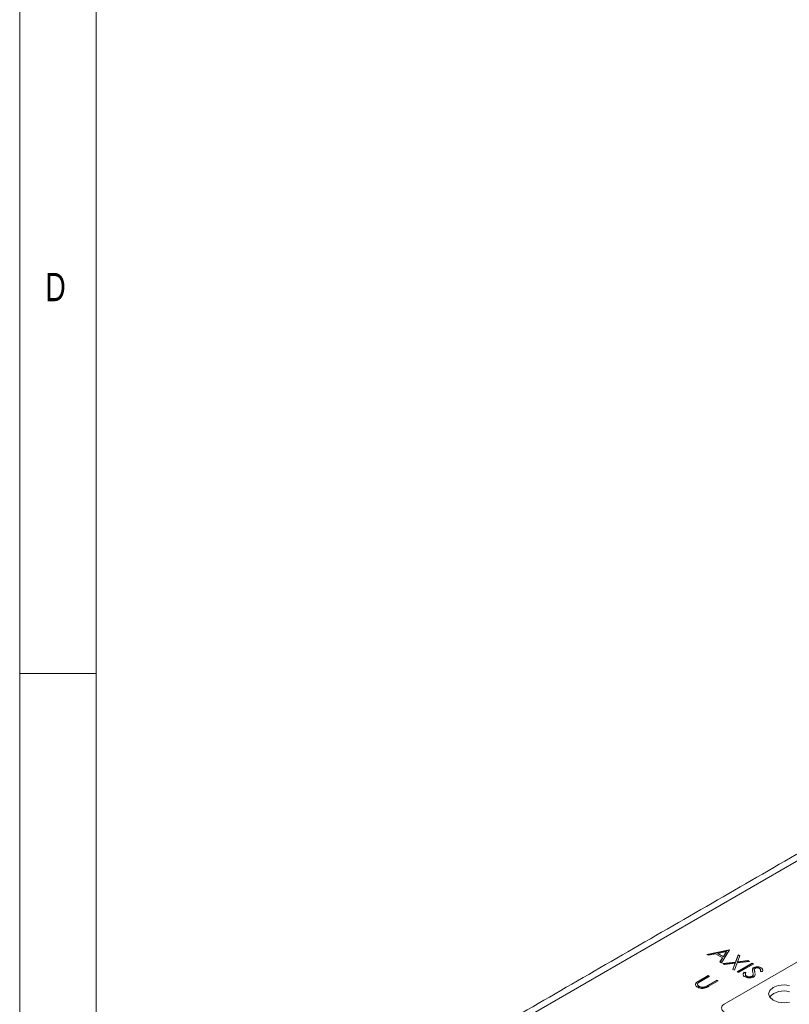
# Model space of a CAD drawing. Header units: inches. Extents: x 0.2 to 16.3, y 0.2 to 11.5.
# Tile 9 of 65: x 0.2 to 2.2, y 3 to 5.6. Entities that reach past the tile are written whole.
import ezdxf

# ---------------------------------------------------------------- set-up
doc = ezdxf.new("R2010")
doc.units = ezdxf.units.IN
doc.header["$MEASUREMENT"] = 0
doc.styles.add('SLDTEXTSTYLE0', font='TXT', dxfattribs={"width": 0.75})

msp = doc.modelspace()

# ---------------------------------------------------------------- linework, layer by layer
at = {"color": 7, "linetype": 'Continuous', "lineweight": 0}
for p, q in [((0.1969, 11.4961), (0.1969, 0.1969)), ((0.3937, 11.2992), (0.3937, 0.3937)), ((0.1969, 3.878), (0.3937, 3.878))]:
    msp.add_line(p, q, dxfattribs=at)
at = {"color": 7, "linetype": 'Continuous', "lineweight": 15}
for p, q in [((2.9278, 3.817), (1.0817, 2.7513)), ((1.9652, 3.1549), (2.0231, 3.1668)), ((2.0236, 3.1665), (2.0025, 3.1334)), ((2.0231, 3.1668), (2.0236, 3.1665)), ((2.0231, 3.1657), (2.0231, 3.1668)), ((1.969, 3.1526), (1.9652, 3.1549)), ((1.9666, 3.1541), (2.0231, 3.1657)), ((1.9876, 3.1565), (1.969, 3.1526)), ((2.0054, 3.1462), (1.9876, 3.1565)), ((2.0157, 3.1622), (1.9935, 3.1577)), ((1.9935, 3.1577), (2.0076, 3.1496)), ((1.9935, 3.1566), (1.9935, 3.1577)), ((1.9935, 3.1566), (2.0076, 3.1485)), ((1.9986, 3.1356), (2.0054, 3.1462)), ((1.9991, 3.1353), (2.0054, 3.1451)), ((2.0054, 3.1451), (2.0054, 3.1462)), ((2.0076, 3.1496), (2.0157, 3.1622)), ((2.0076, 3.1485), (2.0157, 3.1612)), ((2.0076, 3.1485), (2.0076, 3.1496)), ((2.0095, 3.0266), (2.2103, 3.1425)), ((2.0157, 3.1612), (2.0157, 3.1622)), ((2.0231, 3.1657), (2.0231, 3.1657)), ((2.0391, 3.1353), (2.046, 3.1536)), ((2.0391, 3.1343), (2.046, 3.1525)), ((2.0501, 3.1512), (2.0443, 3.136)), ((2.046, 3.1536), (2.0501, 3.1512)), ((2.046, 3.1525), (2.046, 3.1536)), ((2.046, 3.1525), (2.0498, 3.1503)), ((2.0025, 3.1334), (1.9986, 3.1356)), ((2.0062, 3.1312), (2.0391, 3.1353)), ((2.0103, 3.1288), (2.0062, 3.1312)), ((2.0078, 3.1303), (2.0391, 3.1343)), ((2.0379, 3.1323), (2.0103, 3.1288)), ((2.0319, 3.1164), (2.0379, 3.1323)), ((2.0359, 3.114), (2.0319, 3.1164)), ((2.0322, 3.1162), (2.0379, 3.1313)), ((2.0432, 3.133), (2.0359, 3.114)), ((2.0379, 3.1313), (2.0379, 3.1323)), ((2.0391, 3.1343), (2.0391, 3.1353)), ((2.0427, 3.1101), (2.082, 3.1328)), ((2.0747, 3.137), (2.0432, 3.133)), ((2.0437, 3.1096), (2.082, 3.1317)), ((2.0443, 3.136), (2.0707, 3.1393)), ((2.0443, 3.1349), (2.0707, 3.1383)), ((2.0443, 3.1349), (2.0443, 3.136)), ((2.0856, 3.1307), (2.0463, 3.1081)), ((2.0707, 3.1393), (2.0747, 3.137)), ((2.0707, 3.1383), (2.0707, 3.1393)), ((2.0707, 3.1383), (2.0732, 3.1368)), ((2.082, 3.1328), (2.0856, 3.1307)), ((2.082, 3.1317), (2.082, 3.1328)), ((2.082, 3.1317), (2.0846, 3.1302)), ((2.0822, 3.1153), (2.0822, 3.1164)), ((2.086, 3.12), (2.086, 3.1211)), ((2.1048, 3.1197), (2.1048, 3.1208)), ((1.9451, 3.0874), (1.9688, 3.1011)), ((1.9451, 3.0864), (1.9688, 3.1001)), ((1.9723, 3.0991), (1.9488, 3.0855)), ((1.9688, 3.1011), (1.9723, 3.0991)), ((1.9688, 3.1001), (1.9688, 3.1011)), ((1.9688, 3.1001), (1.9714, 3.0986)), ((2.0463, 3.1081), (2.0427, 3.1101)), ((2.0599, 3.1089), (2.0652, 3.1082)), ((2.0599, 3.1079), (2.0599, 3.1089)), ((2.0599, 3.1079), (2.0652, 3.1071)), ((2.0673, 3.0983), (2.0673, 3.0994)), ((2.0816, 3.0977), (2.0816, 3.0988)), ((2.0841, 3.1008), (2.0841, 3.1019)), ((2.0872, 3.1136), (2.0872, 3.1147)), ((2.0885, 3.1083), (2.0885, 3.1094)), ((2.1086, 3.1109), (2.103, 3.1113)), ((1.9375, 3.0812), (1.9375, 3.0822)), ((1.9451, 3.0864), (1.9451, 3.0874)), ((1.9453, 3.0717), (1.9453, 3.0728)), ((1.9604, 3.0707), (1.9604, 3.0717)), ((1.9669, 3.075), (1.9904, 3.0886)), ((1.9669, 3.074), (1.9904, 3.0875)), ((1.9669, 3.074), (1.9669, 3.075)), ((1.994, 3.0866), (1.9702, 3.0729)), ((1.9904, 3.0886), (1.994, 3.0866)), ((1.9904, 3.0875), (1.9904, 3.0886)), ((1.9904, 3.0875), (1.993, 3.086))]:
    msp.add_line(p, q, dxfattribs=at)
at = {"color": 7, "linetype": 'Continuous', "lineweight": 15, "flags": 128}
msp.add_lwpolyline([(2.1778, 3.075), (2.1638, 3.0765), (2.1485, 3.0747), (2.1356, 3.0697), (2.1269, 3.0622), (2.1238, 3.0534), (2.1269, 3.0446), (2.1356, 3.0371), (2.1485, 3.0321), (2.1638, 3.0303), (2.1778, 3.0318)], dxfattribs=at)
at = {"color": 7, "linetype": 'Continuous', "lineweight": 15}
for centre, radius, start, end in [((2.1628, 3.0112), 0.0498, 72.4427, 136.9262), ((2.0131, 3.0171), 0.0102, 110.7835, 249.2164)]:
    msp.add_arc(centre, radius, start, end, dxfattribs=at)
for points in [[(2.9014, 3.8196), (1.0554, 2.754)], [(2.0642, 3.1044), (2.0642, 3.1031)], [(2.0872, 3.1152), (2.0872, 3.1139)], [(2.0872, 3.114), (2.0872, 3.1136)], [(2.0885, 3.1094), (2.0888, 3.107)], [(2.089, 3.1037), (2.0892, 3.1018)], [(2.1034, 3.1129), (2.1034, 3.1142)], [(1.9411, 3.0786), (1.9411, 3.0772)]]:
    msp.add_open_spline(points, degree=1, dxfattribs=at)
for points, knots in [([(2.0822, 3.1164), (2.0825, 3.1173), (2.0831, 3.1191), (2.0851, 3.1205), (2.086, 3.1211)], [0, 0, 0, 0, 0.55984, 1, 1, 1, 1]), ([(2.0822, 3.1153), (2.0825, 3.1163), (2.0831, 3.118), (2.0851, 3.1194), (2.086, 3.12)], [0, 0, 0, 0, 0.55984, 1, 1, 1, 1]), ([(2.0833, 3.1096), (2.0829, 3.1108), (2.0822, 3.1131), (2.0822, 3.1154), (2.0822, 3.1164)], [0, 0, 0, 0, 0.560411, 1, 1, 1, 1]), ([(2.086, 3.1211), (2.0875, 3.1218), (2.0907, 3.1232), (2.0964, 3.1234), (2.1012, 3.1225), (2.1036, 3.1214), (2.1048, 3.1208)], [0, 0, 0, 0, 0.279553, 0.5588, 0.779379, 1, 1, 1, 1]), ([(2.086, 3.12), (2.0875, 3.1207), (2.0907, 3.1221), (2.0964, 3.1223), (2.1012, 3.1214), (2.1036, 3.1203), (2.1048, 3.1197)], [0, 0, 0, 0, 0.279553, 0.5588, 0.779379, 1, 1, 1, 1]), ([(2.0896, 3.1191), (2.0891, 3.1188), (2.0881, 3.1181), (2.0872, 3.1166), (2.0872, 3.1154), (2.0872, 3.1147)], [0, 0, 0, 0, 0.279946, 0.559775, 1, 1, 1, 1]), ([(2.1004, 3.1187), (2.0995, 3.1191), (2.0978, 3.12), (2.0947, 3.1204), (2.0917, 3.1201), (2.0903, 3.1195), (2.0896, 3.1191)], [0, 0, 0, 0, 0.280275, 0.55993, 0.779919, 1, 1, 1, 1]), ([(2.103, 3.1113), (2.1032, 3.1122), (2.1035, 3.1137), (2.1033, 3.1157), (2.1023, 3.1174), (2.101, 3.1182), (2.1004, 3.1187)], [0, 0, 0, 0, 0.340407, 0.560482, 0.780177, 1, 1, 1, 1]), ([(2.1048, 3.1208), (2.1059, 3.12), (2.1081, 3.1185), (2.1096, 3.115), (2.109, 3.1124), (2.1086, 3.1109)], [0, 0, 0, 0, 0.279751, 0.559502, 1, 1, 1, 1]), ([(2.1048, 3.1197), (2.1059, 3.1189), (2.1081, 3.1174), (2.1088, 3.1154), (2.1091, 3.1145)], [0, 0, 0, 0, 0.5, 1, 1, 1, 1]), ([(2.0586, 3.1019), (2.0585, 3.1021), (2.0577, 3.104), (2.0588, 3.106), (2.0599, 3.1079)], [0, 0, 0, 0, 0.076438, 1, 1, 1, 1]), ([(2.0633, 3.0971), (2.0619, 3.098), (2.0593, 3.0999), (2.0578, 3.1042), (2.0591, 3.1071), (2.0599, 3.1089)], [0, 0, 0, 0, 0.279879, 0.559667, 1, 1, 1, 1]), ([(2.0851, 3.0967), (2.0833, 3.0959), (2.0796, 3.0943), (2.0731, 3.0942), (2.0674, 3.0951), (2.0646, 3.0964), (2.0633, 3.0971)], [0, 0, 0, 0, 0.279183, 0.559085, 0.779447, 1, 1, 1, 1]), ([(2.0652, 3.1082), (2.0646, 3.1065), (2.0637, 3.1041), (2.065, 3.101), (2.0665, 3.0999), (2.0673, 3.0994)], [0, 0, 0, 0, 0.55932, 0.779782, 1, 1, 1, 1]), ([(2.0645, 3.1032), (2.0644, 3.1028), (2.0641, 3.1017), (2.0651, 3.0999), (2.0666, 3.0989), (2.0673, 3.0983)], [0, 0, 0, 0, 0.2289784, 0.614703, 1, 1, 1, 1]), ([(2.0673, 3.0994), (2.0684, 3.0989), (2.0708, 3.0978), (2.0749, 3.0972), (2.0788, 3.0976), (2.0807, 3.0984), (2.0816, 3.0988)], [0, 0, 0, 0, 0.280277, 0.560147, 0.780154, 1, 1, 1, 1]), ([(2.0673, 3.0983), (2.0684, 3.0978), (2.0708, 3.0967), (2.0749, 3.0961), (2.0788, 3.0965), (2.0807, 3.0973), (2.0816, 3.0977)], [0, 0, 0, 0, 0.280277, 0.560147, 0.780154, 1, 1, 1, 1]), ([(2.0816, 3.0988), (2.0823, 3.0993), (2.0836, 3.1002), (2.0839, 3.1014), (2.0841, 3.1019)], [0, 0, 0, 0, 0.558989, 1, 1, 1, 1]), ([(2.0816, 3.0977), (2.0823, 3.0983), (2.0836, 3.0992), (2.0839, 3.1003), (2.0841, 3.1008)], [0, 0, 0, 0, 0.558989, 1, 1, 1, 1]), ([(2.0841, 3.1019), (2.0842, 3.1033), (2.0843, 3.1059), (2.0836, 3.1084), (2.0833, 3.1096)], [0, 0, 0, 0, 0.559496, 1, 1, 1, 1]), ([(2.089, 3.1048), (2.0892, 3.1039), (2.0896, 3.102), (2.0882, 3.0991), (2.0861, 3.0975), (2.0851, 3.0967)], [0, 0, 0, 0, 0.326721, 0.663706, 1, 1, 1, 1]), ([(2.0872, 3.1147), (2.0874, 3.1137), (2.0878, 3.1119), (2.0883, 3.1102), (2.0885, 3.1094)], [0, 0, 0, 0, 0.559903, 1, 1, 1, 1]), ([(2.0872, 3.1136), (2.0874, 3.1127), (2.0878, 3.1109), (2.0883, 3.1091), (2.0885, 3.1083)], [0, 0, 0, 0, 0.559903, 1, 1, 1, 1]), ([(2.1032, 3.1113), (2.1033, 3.1119), (2.1034, 3.1124), (2.1034, 3.113), (2.1034, 3.113)], [0, 0, 0, 0, 0.9551845, 1, 1, 1, 1]), ([(1.9415, 3.0704), (1.9401, 3.0713), (1.9373, 3.0731), (1.9355, 3.0764), (1.9355, 3.0796), (1.9368, 3.0814), (1.9375, 3.0822)], [0, 0, 0, 0, 0.280221, 0.559915, 0.779951, 1, 1, 1, 1]), ([(1.9357, 3.076), (1.9357, 3.0768), (1.9355, 3.0786), (1.9368, 3.0803), (1.9375, 3.0812)], [0, 0, 0, 0, 0.469203, 1, 1, 1, 1]), ([(1.9375, 3.0822), (1.9388, 3.0833), (1.9411, 3.0851), (1.9438, 3.0867), (1.9451, 3.0874)], [0, 0, 0, 0, 0.5594988, 1, 1, 1, 1]), ([(1.9375, 3.0812), (1.9388, 3.0822), (1.9411, 3.084), (1.9438, 3.0856), (1.9451, 3.0864)], [0, 0, 0, 0, 0.5594988, 1, 1, 1, 1]), ([(1.9437, 3.0824), (1.9428, 3.0816), (1.9409, 3.0799), (1.9411, 3.0762), (1.9437, 3.0741), (1.9453, 3.0728)], [0, 0, 0, 0, 0.281056, 0.560821, 1, 1, 1, 1]), ([(1.9414, 3.0774), (1.9414, 3.0768), (1.9412, 3.0747), (1.9436, 3.073), (1.9453, 3.0717)], [0, 0, 0, 0, 0.258582, 1, 1, 1, 1]), ([(1.9702, 3.0729), (1.968, 3.0716), (1.9636, 3.0692), (1.9554, 3.0672), (1.9472, 3.0677), (1.9434, 3.0695), (1.9415, 3.0704)], [0, 0, 0, 0, 0.281655, 0.560111, 0.78008, 1, 1, 1, 1]), ([(1.9488, 3.0855), (1.9478, 3.0849), (1.946, 3.0839), (1.9444, 3.0829), (1.9437, 3.0824)], [0, 0, 0, 0, 0.560124, 1, 1, 1, 1]), ([(1.9453, 3.0728), (1.9465, 3.0723), (1.9489, 3.0711), (1.9532, 3.0706), (1.9572, 3.0708), (1.9593, 3.0714), (1.9604, 3.0717)], [0, 0, 0, 0, 0.279786, 0.559376, 0.779569, 1, 1, 1, 1]), ([(1.9453, 3.0717), (1.9465, 3.0712), (1.9489, 3.0701), (1.9532, 3.0695), (1.9572, 3.0697), (1.9593, 3.0704), (1.9604, 3.0707)], [0, 0, 0, 0, 0.279786, 0.559376, 0.779569, 1, 1, 1, 1]), ([(1.9604, 3.0717), (1.9617, 3.0723), (1.964, 3.0733), (1.966, 3.0745), (1.9669, 3.075)], [0, 0, 0, 0, 0.559624, 1, 1, 1, 1]), ([(1.9604, 3.0707), (1.9617, 3.0712), (1.964, 3.0723), (1.966, 3.0734), (1.9669, 3.074)], [0, 0, 0, 0, 0.559624, 1, 1, 1, 1])]:
    msp.add_open_spline(points, degree=3, knots=knots, dxfattribs=at)

# ---------------------------------------------------------------- texts
at = {"color": 7, "linetype": 'Continuous', "lineweight": 0, "insert": (0.2625, 4.9082), "char_height": 0.0729, "attachment_point": 1, "style": 'SLDTEXTSTYLE0'}
msp.add_mtext('D', dxfattribs=at)

doc.saveas('drawing.dxf')
